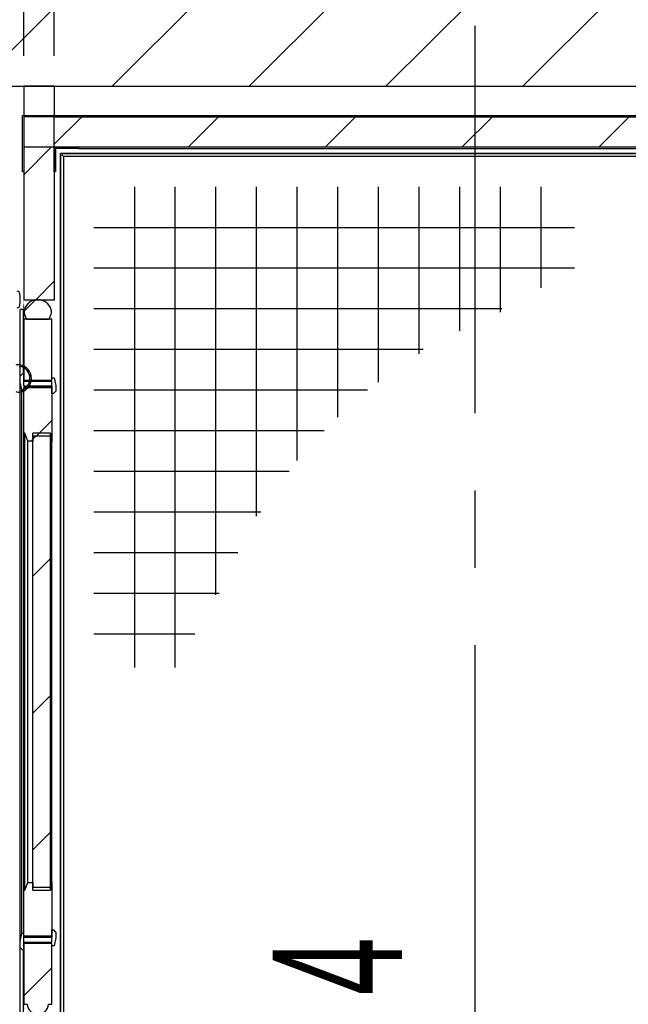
# Model space of a CAD drawing. Header units: millimetres. Extents: x 250 to 59450, y 0 to 41800.
# Tile 102 of 148: x 43526 to 44524, y 22190 to 23806. Entities that reach past the tile are written whole.
import ezdxf

# ---------------------------------------------------------------- set-up
doc = ezdxf.new("R2010")
doc.units = ezdxf.units.MM
doc.header["$LTSCALE"] = 50
doc.header["$PDSIZE"] = -1
for name, pattern in [('CENTER', [10.16, 6.35, -1.27, 1.27, -1.27]), ('CENTERX2', [20.32, 12.7, -2.54, 2.54, -2.54]), ('DOT2', [0.635, 0, -0.635])]:
    doc.linetypes.add(name, pattern=pattern)
for name, color, linetype in [('KONTUR', 7, 'Continuous'), ('MASS', 29, 'Continuous'), ('SCHNITT', 5, 'CENTER'), ('SLD-0', 7, 'Continuous')]:
    doc.layers.add(name, color=color, linetype=linetype)
doc.styles.add('SLDTEXTSTYLE0', font='TXT', dxfattribs={"width": 0.605})
doc.dimstyles.new('SLDDIMSTYLE2', dxfattribs={"dimtxt": 128.415934, "dimasz": 100, "dimexe": 0, "dimexo": 0.0625, "dimgap": 32.103984, "dimtad": 1, "dimdec": 1, "dimrnd": 1e-09, "dimzin": 12, "dimdsep": 46, "dimtxsty": 'SLDTEXTSTYLE0', "dimsah": 1, "dimcen": 0.09, "dimadec": 0, "dimazin": 3, "dimtfac": 1, "dimtdec": 1, "dimtofl": 0, "dimtmove": 0, "dimatfit": 3, "dimfxl": 1, "dimfrac": 2, "dimtolj": 1, "dimtzin": 12, "dimarcsym": 0})
doc.dimstyles.new('SLDDIMSTYLE3', dxfattribs={"dimtxt": 128.415934, "dimasz": 100, "dimexe": 0, "dimexo": 0.0625, "dimgap": 32.103984, "dimtad": 1, "dimdec": 1, "dimrnd": 1e-09, "dimzin": 12, "dimdsep": 46, "dimtxsty": 'SLDTEXTSTYLE0', "dimsah": 1, "dimcen": 0.09, "dimadec": 0, "dimazin": 3, "dimtfac": 1, "dimtdec": 1, "dimtmove": 0, "dimatfit": 0, "dimfxl": 1, "dimfrac": 2, "dimtolj": 1, "dimtzin": 12, "dimarcsym": 0})

# ---------------------------------------------------------------- blocks, each defined once
blk = doc.blocks.new('Gitterrost')
at = {"color": 7, "linetype": 'Continuous', "lineweight": 0}
blk.add_point((0, 0), dxfattribs=at)
at = {"layer": 'KONTUR', "color": 8, "true_color": 0x808080}
for p, q in [((5817, -2483), (5817, -41924)), ((9150, -2483), (9150, -41924)), ((12483, -2483), (12483, -35964)), ((15817, -2483), (15817, -29510)), ((19150, -2483), (19150, -24930)), ((22483, -2483), (22483, -21376)), ((25817, -2483), (25817, -18520)), ((29150, -2483), (29150, -16196)), ((32483, -2483), (32483, -14306)), ((35817, -2483), (35817, -12787)), ((39150, -2483), (39150, -10787)), ((2483, -5817), (41924, -5817)), ((2483, -9150), (41924, -9150)), ((2483, -12483), (35964, -12483)), ((2483, -15817), (29510, -15817)), ((2483, -19150), (24930, -19150)), ((2483, -22483), (21376, -22483)), ((2483, -25817), (18520, -25817)), ((2483, -29150), (16196, -29150)), ((2483, -32483), (14306, -32483)), ((2483, -35817), (12787, -35817)), ((2483, -39150), (10787, -39150))]:
    blk.add_line(p, q, dxfattribs=at)
blk = doc.blocks.new('Block1')
at = {"color": 7, "linetype": 'Continuous'}
blk.add_blockref('Gitterrost', (0, 198500), dxfattribs=at)
blk = doc.blocks.new('Tor 3500_ 2 zu 1 offen')
at = {"layer": 'KONTUR', "color": 8, "linetype": 'DOT2', "true_color": 0x808080}
blk.add_line((175000, 1000), (0, 1000), dxfattribs=at)
at = {"layer": 'SLD-0', "color": 8, "true_color": 0x808080}
for centre, radius, start, end in [((6459, 493), 1133, 9.28582, 170.71418), ((6459, 493), 1017, 9.28582, 170.71418), ((5891, 585), 557, 170.71418, 204.64166), ((7026, 585), 557, 335.35834, 9.28582)]:
    blk.add_arc(centre, radius, start, end, dxfattribs=at)
at = {"layer": 'SLD-0', "color": 8, "linetype": 'Continuous', "true_color": 0x808080}
for centre, radius, start, end in [((-442, 432), 250, 96.13226, 173.84236), ((-15, -3545), 4250, 83.86774, 96.13226), ((412, 432), 250, 6.15764, 83.86774)]:
    blk.add_arc(centre, radius, start, end, dxfattribs=at)
blk = doc.blocks.new('_D_12')
at = {"layer": 'MASS'}
for p, q in [((36022.4, 24861.4), (36022.4, 25731.4)), ((43532.4, 23746.4), (43532.4, 25731.4)), ((36022.4, 25706.4), (43532.4, 25706.4))]:
    blk.add_line(p, q, dxfattribs=at)
for points in [[(36022.4, 25706.4), (36122.4, 25681.4), (36122.4, 25731.4)], [(43532.4, 25706.4), (43432.4, 25731.4), (43432.4, 25681.4)]]:
    blk.add_solid(points, dxfattribs=at)
at = {"layer": 'MASS', "insert": (39581.4, 25876.9), "char_height": 132.29, "attachment_point": 1, "style": 'SLDTEXTSTYLE0'}
blk.add_mtext('7510', dxfattribs=at)
blk = doc.blocks.new('_D_13')
at = {"layer": 'MASS'}
for p, q in [((43532.4, 23746.4), (43532.4, 25731.4)), ((50632.4, 23696.4), (50632.4, 25731.4)), ((43532.4, 25706.4), (50632.4, 25706.4))]:
    blk.add_line(p, q, dxfattribs=at)
for points in [[(43532.4, 25706.4), (43632.4, 25681.4), (43632.4, 25731.4)], [(50632.4, 25706.4), (50532.4, 25731.4), (50532.4, 25681.4)]]:
    blk.add_solid(points, dxfattribs=at)
at = {"layer": 'MASS', "insert": (46886.4, 25876.9), "char_height": 132.29, "attachment_point": 1, "style": 'SLDTEXTSTYLE0'}
blk.add_mtext('7100', dxfattribs=at)
blk = doc.blocks.new('_D_16')
at = {"layer": 'MASS'}
for p, q in [((27887.4, 23746.4), (27887.4, 26081.4)), ((50732.4, 23746.4), (50732.4, 26081.4)), ((50732.4, 26056.4), (27887.4, 26056.4))]:
    blk.add_line(p, q, dxfattribs=at)
for points in [[(27887.4, 26056.4), (27987.4, 26031.4), (27987.4, 26081.4)], [(50732.4, 26056.4), (50632.4, 26081.4), (50632.4, 26031.4)]]:
    blk.add_solid(points, dxfattribs=at)
at = {"layer": 'MASS', "insert": (39064.9, 26226.9), "char_height": 132.29, "attachment_point": 1, "style": 'SLDTEXTSTYLE0'}
blk.add_mtext('22845', dxfattribs=at)
blk = doc.blocks.new('_D_17')
at = {"layer": 'MASS'}
for p, q in [((43582.4, 23746.4), (43582.4, 25381.4)), ((50582.4, 23696.4), (50582.4, 25381.4)), ((50582.4, 25356.4), (43582.4, 25356.4))]:
    blk.add_line(p, q, dxfattribs=at)
for points in [[(43582.4, 25356.4), (43682.4, 25331.4), (43682.4, 25381.4)], [(50582.4, 25356.4), (50482.4, 25381.4), (50482.4, 25331.4)]]:
    blk.add_solid(points, dxfattribs=at)
at = {"layer": 'MASS', "insert": (46886.4, 25526.9), "char_height": 132.29, "attachment_point": 1, "style": 'SLDTEXTSTYLE0'}
blk.add_mtext('7000', dxfattribs=at)
blk = doc.blocks.new('_D_42')
at = {"layer": 'MASS'}
for p, q in [((43482.4, 23646.4), (41238.6, 23646.4)), ((41263.6, 19546.4), (41263.6, 23646.4)), ((43482.4, 19546.4), (41238.6, 19546.4))]:
    blk.add_line(p, q, dxfattribs=at)
for points in [[(41263.6, 23646.4), (41238.6, 23546.4), (41288.6, 23546.4)], [(41263.6, 19546.4), (41288.6, 19646.4), (41238.6, 19646.4)]]:
    blk.add_solid(points, dxfattribs=at)
at = {"layer": 'MASS', "insert": (41093.1, 21400.4), "char_height": 132.29, "attachment_point": 1, "rotation": 90, "style": 'SLDTEXTSTYLE0'}
blk.add_mtext('4100', dxfattribs=at)
blk = doc.blocks.new('_D_43')
at = {"layer": 'MASS'}
for p, q in [((41263.6, 23696.4), (41263.6, 23922.4)), ((41263.6, 23646.4), (41263.6, 23696.4)), ((43482.4, 23646.4), (41238.6, 23646.4)), ((41263.6, 23646.4), (41263.6, 23521.4))]:
    blk.add_line(p, q, dxfattribs=at)
for points in [[(41263.6, 23696.4), (41288.6, 23796.4), (41238.6, 23796.4)], [(41263.6, 23646.4), (41238.6, 23546.4), (41288.6, 23546.4)]]:
    blk.add_solid(points, dxfattribs=at)
at = {"layer": 'MASS', "insert": (41093.1, 23726.4), "char_height": 132.29, "attachment_point": 1, "rotation": 90, "style": 'SLDTEXTSTYLE0'}
blk.add_mtext('50', dxfattribs=at)
blk = doc.blocks.new('_D_47')
at = {"layer": 'MASS'}
for p, q in [((43482.4, 23596.4), (41566.7, 23596.4)), ((41591.7, 19596.4), (41591.7, 23596.4)), ((43482.4, 19596.4), (41566.7, 19596.4))]:
    blk.add_line(p, q, dxfattribs=at)
for points in [[(41591.7, 23596.4), (41566.7, 23496.4), (41616.7, 23496.4)], [(41591.7, 19596.4), (41616.7, 19696.4), (41566.7, 19696.4)]]:
    blk.add_solid(points, dxfattribs=at)
at = {"layer": 'MASS', "insert": (41421.2, 21400.4), "char_height": 132.29, "attachment_point": 1, "rotation": 90, "style": 'SLDTEXTSTYLE0'}
blk.add_mtext('4000', dxfattribs=at)
blk = doc.blocks.new('_D_49')
at = {"layer": 'MASS'}
for p, q in [((41591.7, 23646.4), (41591.7, 23771.4)), ((43482.4, 23646.4), (41566.7, 23646.4)), ((41591.7, 23596.4), (41591.7, 23646.4)), ((43482.4, 23596.4), (41566.7, 23596.4)), ((41591.7, 23596.4), (41591.7, 23416.8))]:
    blk.add_line(p, q, dxfattribs=at)
for points in [[(41591.7, 23646.4), (41616.7, 23746.4), (41566.7, 23746.4)], [(41591.7, 23596.4), (41566.7, 23496.4), (41616.7, 23496.4)]]:
    blk.add_solid(points, dxfattribs=at)
at = {"layer": 'MASS', "insert": (41421.2, 23416.8), "char_height": 132.29, "attachment_point": 1, "rotation": 90, "style": 'SLDTEXTSTYLE0'}
blk.add_mtext('50', dxfattribs=at)
blk = doc.blocks.new('_D_51')
at = {"layer": 'MASS'}
for p, q in [((43482.4, 23346.4), (41918.3, 23346.4)), ((41943.3, 19846.4), (41943.3, 23346.4)), ((43482.4, 19846.4), (41918.3, 19846.4))]:
    blk.add_line(p, q, dxfattribs=at)
for points in [[(41943.3, 23346.4), (41918.3, 23246.4), (41968.3, 23246.4)], [(41943.3, 19846.4), (41968.3, 19946.4), (41918.3, 19946.4)]]:
    blk.add_solid(points, dxfattribs=at)
at = {"layer": 'MASS', "insert": (41772.8, 21400.4), "char_height": 132.29, "attachment_point": 1, "rotation": 90, "style": 'SLDTEXTSTYLE0'}
blk.add_mtext('3500', dxfattribs=at)

msp = doc.modelspace()

# ---------------------------------------------------------------- hatches: boundary and pattern name
at = {"linetype": 'Continuous', "lineweight": 18}
h = msp.add_hatch(dxfattribs=at)
h.set_pattern_fill('ANSI31', scale=50, style=0)
h.paths.add_polyline_path([(39592.36, 23936.38), (39592.36, 23696.38), (56532.36, 23696.38), (56532.36, 10806.38), (52552.36, 10806.38), (52552.36, 10566.38), (56532.36, 10566.38), (56532.36, 6286.38), (56772.36, 6286.38), (56772.36, 23936.38)], flags=0)
at = {"layer": 'SCHNITT', "linetype": 'Continuous', "lineweight": 18}
h = msp.add_hatch(dxfattribs=at)
h.set_pattern_fill('ANSI31', color=256, scale=50, style=0)
h.paths.add_polyline_path([(43582.36, 23648.38), (43582.36, 23696.38), (43532.36, 23696.38), (43532.36, 23648.38)], flags=0)
h = msp.add_hatch(dxfattribs=at)
h.set_pattern_fill('ANSI31', color=256, scale=50, angle=3e-322, style=0)
h.paths.add_polyline_path([(43622.36, 23648.38), (43530.36, 23648.38), (43530.36, 23556.38), (43532.36, 23556.38), (43532.36, 23646.38), (43622.36, 23646.38)], flags=0)
h = msp.add_hatch(dxfattribs=at)
h.set_pattern_fill('ANSI31', color=256, scale=50, angle=3e-322, style=0)
h.paths.add_polyline_path([(43582.36, 23596.38), (44582.36, 23596.38), (44582.36, 23646.38), (43582.36, 23646.38)], flags=0)
h = msp.add_hatch(dxfattribs=at)
h.set_pattern_fill('ANSI31', color=256, scale=50, angle=3e-322, style=0)
h.paths.add_polyline_path([(43532.36, 23596.38), (43532.36, 23346.38), (43582.36, 23346.38), (43582.36, 23596.38)], flags=0)
h = msp.add_hatch(dxfattribs=at)
h.set_pattern_fill('ANSI31', color=256, scale=50, angle=3e-322, style=0)
h.paths.add_polyline_path([(43582.36, 23596.38), (43582.36, 23556.38), (43584.36, 23556.38), (43584.36, 23594.38), (43622.36, 23594.38), (43622.36, 23596.38)], flags=0)
h = msp.add_hatch(dxfattribs=at)
h.set_pattern_fill('ANSI31', color=256, scale=50, angle=3e-322, style=0)
edge = h.paths.add_edge_path(flags=0)
edge.add_line((43533.59, 23322.85), (43536.86, 23314.38))
edge.add_line((43536.86, 23314.38), (43573.86, 23314.38))
edge.add_line((43573.86, 23314.38), (43577.12, 23322.85))
edge.add_arc((43566.86, 23326.81), 11, 338.92937, 376.59784)
edge.add_arc((43555.36, 23323.38), 23, 16.59784, 163.40216)
edge.add_arc((43543.86, 23326.81), 11, 163.40216, 201.07063)
h = msp.add_hatch(dxfattribs=at)
h.set_pattern_fill('ANSI31', color=256, scale=50, angle=3e-322, style=0)
h.paths.add_polyline_path([(43532.36, 23314.38), (43532.36, 23214.38), (43578.36, 23214.38), (43578.36, 23314.38)], flags=0)
h = msp.add_hatch(dxfattribs=at)
h.set_pattern_fill('ANSI31', color=256, scale=50, angle=3e-322, style=0)
h.paths.add_polyline_path([(43532.36, 23198.38), (43532.36, 23202.38), (43578.36, 23202.38), (43578.36, 23204.38), (43532.36, 23204.38), (43532.36, 23224.38), (43529.86, 23224.38), (43525.86, 23220.38), (43525.86, 23211.24), (43528.36, 23198.38)], flags=0)
h = msp.add_hatch(dxfattribs=at)
h.set_pattern_fill('ANSI31', color=256, scale=50, angle=3e-322, style=0)
h.paths.add_polyline_path([(43578.36, 23214.38), (43532.36, 23214.38), (43532.36, 23212.38), (43578.36, 23212.38), (43578.36, 23192.38), (43580.86, 23192.38), (43584.86, 23196.38), (43584.86, 23205.52), (43582.36, 23218.38), (43578.36, 23218.38)], flags=0)
h = msp.add_hatch(dxfattribs=at)
h.set_pattern_fill('ANSI31', color=256, scale=50, angle=3e-322, style=0)
h.paths.add_polyline_path([(43547.36, 23114.38), (43547.36, 23122.38), (43576.36, 23122.38), (43576.36, 23113.38), (43578.35, 23113.38), (43578.35, 23127.38), (43578.36, 23127.38), (43578.36, 23202.38), (43532.36, 23202.38), (43532.36, 23127.38), (43534.36, 23127.38), (43539.09, 23114.38)], flags=0)
h = msp.add_hatch(dxfattribs=at)
h.set_pattern_fill('ANSI31', color=256, scale=50, angle=3e-322, style=0)
h.paths.add_polyline_path([(43547.36, 23127.38), (43547.36, 22377.38), (43576.36, 22377.38), (43576.36, 23127.38)], flags=0)
h = msp.add_hatch(dxfattribs=at)
h.set_pattern_fill('ANSI31', color=256, scale=50, angle=3e-322, style=0)
h.paths.add_polyline_path([(43547.36, 22382.38), (43547.36, 22390.38), (43539.09, 22390.38), (43534.36, 22377.38), (43532.36, 22377.38), (43532.36, 22302.38), (43578.36, 22302.38), (43578.36, 22377.38), (43578.35, 22377.38), (43578.35, 22391.38), (43576.36, 22391.38), (43576.36, 22382.38)], flags=0)
h = msp.add_hatch(dxfattribs=at)
h.set_pattern_fill('ANSI31', color=256, scale=50, angle=3e-322, style=0)
h.paths.add_polyline_path([(43578.36, 22292.38), (43532.36, 22292.38), (43532.36, 22290.38), (43578.36, 22290.38), (43578.36, 22286.38), (43582.36, 22286.38), (43584.86, 22299.24), (43584.86, 22308.38), (43580.86, 22312.38), (43578.36, 22312.38)], flags=0)
h = msp.add_hatch(dxfattribs=at)
h.set_pattern_fill('ANSI31', color=256, scale=50, angle=3e-322, style=0)
h.paths.add_polyline_path([(43578.36, 22300.38), (43578.36, 22302.38), (43532.36, 22302.38), (43532.36, 22306.38), (43528.36, 22306.38), (43525.86, 22293.52), (43525.86, 22284.38), (43529.86, 22280.38), (43532.36, 22280.38), (43532.36, 22300.38)], flags=0)
h = msp.add_hatch(dxfattribs=at)
h.set_pattern_fill('ANSI31', color=256, scale=50, angle=3e-322, style=0)
edge = h.paths.add_edge_path(flags=0)
edge.add_line((43572.86, 22190.38), (43578.36, 22190.38))
edge.add_line((43578.36, 22190.38), (43578.36, 22290.38))
edge.add_line((43578.36, 22290.38), (43532.36, 22290.38))
edge.add_line((43532.36, 22290.38), (43532.36, 22190.38))
edge.add_line((43532.36, 22190.38), (43537.86, 22190.38))
edge.add_arc((43555.36, 22191.95), 17.57, 185.12754, 354.87246)

# ---------------------------------------------------------------- linework, layer by layer
at = {"color": 7, "linetype": 'CENTERX2'}
msp.add_line((44272.36, 24811.38), (44272.36, 6286.38), dxfattribs=at)
at = {"color": 250, "linetype": 'Continuous', "lineweight": 25, "true_color": 0x404040}
for p, q in [((39592.36, 23696.38), (56532.36, 23696.38)), ((50572.36, 23586.38), (43592.36, 23586.38)), ((43592.36, 23586.38), (43592.36, 19606.38)), ((43592.36, 23586.38), (50572.36, 23586.38)), ((43592.36, 19606.38), (43592.36, 23586.38)), ((43594.86, 23583.88), (43597.36, 23581.38))]:
    msp.add_line(p, q, dxfattribs=at)
at = {"color": 7, "linetype": 'Continuous', "lineweight": 25}
for p, q in [((43532.36, 23696.38), (43532.36, 23648.38)), ((43582.36, 23696.38), (43532.36, 23696.38)), ((43582.36, 23696.38), (43582.36, 23648.38)), ((43530.36, 23648.38), (43622.36, 23648.38)), ((43530.36, 23556.38), (43530.36, 23648.38)), ((43532.36, 23648.38), (43582.36, 23648.38)), ((43532.36, 23646.38), (43532.36, 23556.38)), ((43622.36, 23646.38), (43532.36, 23646.38)), ((43582.36, 23596.38), (43582.36, 23646.38)), ((43582.36, 23646.38), (44582.36, 23646.38)), ((43622.36, 23648.38), (43622.36, 23646.38)), ((43622.36, 23648.38), (50542.36, 23648.38)), ((43582.36, 23596.38), (43532.36, 23596.38)), ((43532.36, 23596.38), (43532.36, 23346.38)), ((43582.36, 23596.38), (43582.36, 23346.38)), ((44582.36, 23596.38), (43582.36, 23596.38)), ((43582.36, 23596.38), (43622.36, 23596.38)), ((43582.36, 23556.38), (43582.36, 23596.38)), ((43584.36, 23594.38), (43584.36, 23556.38)), ((43622.36, 23594.38), (43584.36, 23594.38)), ((43622.36, 23596.38), (43622.36, 23594.38)), ((43622.36, 23594.38), (50542.36, 23594.38)), ((43532.36, 23556.38), (43530.36, 23556.38)), ((43584.36, 23556.38), (43582.36, 23556.38)), ((43532.36, 23346.38), (43582.36, 23346.38)), ((43526.36, 23220.88), (43526.36, 23330.38)), ((43531.66, 23330.38), (43526.36, 23330.38)), ((43531.66, 23224.38), (43531.66, 23330.38)), ((43532.36, 23330.38), (43531.66, 23330.38)), ((43532.36, 23314.38), (43532.36, 23330.38)), ((43578.36, 23314.38), (43532.36, 23314.38)), ((43532.36, 23314.38), (43532.36, 23214.38)), ((43533.59, 23322.85), (43536.86, 23314.38)), ((43536.86, 23314.38), (43573.86, 23314.38)), ((43573.86, 23314.38), (43577.12, 23322.85)), ((43578.36, 23214.38), (43578.36, 23314.38)), ((43529.86, 23224.38), (43525.86, 23220.38)), ((43525.86, 23220.38), (43525.86, 23211.24)), ((43532.36, 23224.38), (43529.86, 23224.38)), ((43532.36, 23204.38), (43532.36, 23224.38)), ((43532.36, 23214.38), (43532.36, 23212.38)), ((43532.36, 23214.38), (43578.36, 23214.38)), ((43532.36, 23214.38), (43578.36, 23214.38)), ((43578.36, 23212.38), (43532.36, 23212.38)), ((43578.36, 23218.38), (43582.36, 23218.38)), ((43578.36, 23214.38), (43578.36, 23218.38)), ((43578.36, 23192.38), (43578.36, 23212.38)), ((43582.36, 23218.38), (43584.86, 23205.52)), ((43525.86, 23211.24), (43528.36, 23198.38)), ((43525.86, 23211.24), (43525.86, 22293.52)), ((43528.36, 23198.38), (43532.36, 23198.38)), ((43528.36, 23198.38), (43528.36, 22306.38)), ((43578.36, 23204.38), (43532.36, 23204.38)), ((43532.36, 23202.38), (43578.36, 23202.38)), ((43532.36, 23198.38), (43532.36, 23202.38)), ((43578.36, 23202.38), (43532.36, 23202.38)), ((43532.36, 23127.38), (43532.36, 23202.38)), ((43578.36, 23204.38), (43578.36, 23202.38)), ((43578.36, 23202.38), (43578.36, 23127.38)), ((43584.86, 23196.38), (43580.86, 23192.38)), ((43584.86, 23205.52), (43584.86, 23196.38)), ((43580.86, 23192.38), (43578.36, 23192.38)), ((43534.36, 23127.38), (43532.36, 23127.38)), ((43532.36, 22377.38), (43532.36, 23127.38)), ((43539.09, 23114.38), (43534.36, 23127.38)), ((43534.36, 22377.38), (43534.36, 23127.38)), ((43547.36, 22377.38), (43547.36, 23127.38)), ((43576.36, 23127.38), (43547.36, 23127.38)), ((43576.36, 23122.38), (43547.36, 23122.38)), ((43547.36, 23122.38), (43547.36, 23114.38)), ((43576.36, 22377.38), (43576.36, 23127.38)), ((43576.36, 23122.38), (43576.36, 23113.38)), ((43578.36, 23127.38), (43578.35, 23127.38)), ((43578.35, 23127.38), (43578.35, 23113.38)), ((43578.36, 22377.38), (43578.36, 23127.38)), ((43547.36, 23114.38), (43539.09, 23114.38)), ((43539.09, 22390.38), (43539.09, 23114.38)), ((43547.36, 22390.38), (43547.36, 23114.38)), ((43578.35, 23113.38), (43576.36, 23113.38)), ((43576.36, 22391.38), (43576.36, 23113.38)), ((43578.35, 22391.38), (43578.35, 23113.38)), ((43534.36, 22377.38), (43539.09, 22390.38)), ((43539.09, 22390.38), (43547.36, 22390.38)), ((43547.36, 22390.38), (43547.36, 22382.38)), ((43576.36, 22391.38), (43578.35, 22391.38)), ((43576.36, 22391.38), (43576.36, 22382.38)), ((43578.35, 22391.38), (43578.35, 22377.38)), ((43532.36, 22377.38), (43534.36, 22377.38)), ((43532.36, 22302.38), (43532.36, 22377.38)), ((43547.36, 22382.38), (43576.36, 22382.38)), ((43547.36, 22377.38), (43576.36, 22377.38)), ((43578.35, 22377.38), (43578.36, 22377.38)), ((43578.36, 22377.38), (43578.36, 22302.38)), ((43578.36, 22292.38), (43578.36, 22312.38)), ((43578.36, 22312.38), (43580.86, 22312.38)), ((43580.86, 22312.38), (43584.86, 22308.38)), ((43584.86, 22308.38), (43584.86, 22299.24)), ((43528.36, 22306.38), (43525.86, 22293.52)), ((43525.86, 22293.52), (43525.86, 22284.38)), ((43532.36, 22306.38), (43528.36, 22306.38)), ((43532.36, 22302.38), (43532.36, 22306.38)), ((43578.36, 22302.38), (43532.36, 22302.38)), ((43578.36, 22302.38), (43532.36, 22302.38)), ((43532.36, 22300.38), (43578.36, 22300.38)), ((43532.36, 22280.38), (43532.36, 22300.38)), ((43532.36, 22292.38), (43532.36, 22290.38)), ((43532.36, 22292.38), (43578.36, 22292.38)), ((43578.36, 22302.38), (43578.36, 22300.38)), ((43584.86, 22299.24), (43582.36, 22286.38)), ((43525.86, 22284.38), (43529.86, 22280.38)), ((43526.36, 22174.38), (43526.36, 22283.88)), ((43529.86, 22280.38), (43532.36, 22280.38)), ((43531.66, 22174.38), (43531.66, 22280.38)), ((43578.36, 22290.38), (43532.36, 22290.38)), ((43578.36, 22290.38), (43532.36, 22290.38)), ((43532.36, 22290.38), (43532.36, 22190.38)), ((43578.36, 22286.38), (43578.36, 22290.38)), ((43578.36, 22190.38), (43578.36, 22290.38)), ((43582.36, 22286.38), (43578.36, 22286.38)), ((43532.36, 22190.38), (43537.86, 22190.38)), ((43572.86, 22190.38), (43578.36, 22190.38))]:
    msp.add_line(p, q, dxfattribs=at)
at = {"color": 136, "linetype": 'Continuous', "lineweight": 25, "true_color": 0x008080}
for p, q in [((50567.36, 23581.38), (43597.36, 23581.38)), ((43597.36, 23581.38), (43597.36, 19611.38))]:
    msp.add_line(p, q, dxfattribs=at)
at = {"color": 7, "linetype": 'Continuous', "lineweight": 25}
for centre, radius, start, end in [((43555.36, 23323.38), 23, 16.59784, 163.40216), ((43543.86, 23326.81), 11, 163.40216, 201.07063), ((43566.86, 23326.81), 11, 338.92937, 16.59784), ((43555.36, 22191.95), 17.57, 185.12754, 354.87246)]:
    msp.add_arc(centre, radius, start, end, dxfattribs=at)

# ---------------------------------------------------------------- block references
at = {"color": 7, "linetype": 'Continuous', "xscale": 0.02, "yscale": 0.02, "zscale": 0.02}
msp.add_blockref('Block1', (43597.36, 19611.38), dxfattribs=at)
at = {"color": 7, "linetype": 'Continuous', "xscale": 0.02, "yscale": 0.02, "zscale": 0.02, "rotation": 270.0000000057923}
msp.add_blockref('Tor 3500_ 2 zu 1 offen', (43512.36, 23346.38), dxfattribs=at)

# ---------------------------------------------------------------- texts
at = {"layer": 'SCHNITT', "color": 96, "true_color": 0x008000, "insert": (43940.81, 21643.52), "char_height": 211.6667, "attachment_point": 2, "rotation": 90, "style": 'SLDTEXTSTYLE0'}
msp.add_mtext('Lackieren Platz 4', dxfattribs=at)

# ---------------------------------------------------------------- dimensions: what is measured, and where the dimension line sits
at = {"layer": 'MASS'}
for base, p1, p2, picture, middle in [((27887.36, 26056.38), (50732.36, 23696.38), (27887.36, 23696.38), '_D_16', (39309.86, 26056.38)), ((43582.36, 25356.38), (50582.36, 23646.38), (43582.36, 23696.38), '_D_17', (47082.36, 25356.38))]:
    dim = msp.add_linear_dim(base=base, p1=p1, p2=p2, dimstyle='SLDDIMSTYLE2', dxfattribs=at)
    dim.commit()
    dim.dimension.update_dxf_attribs({"geometry": picture, "text_midpoint": middle, "dimtype": 160})
for base, p1, p2, angle, dimstyle, picture, middle in [((43532.36, 25706.38), (36022.36, 24811.38), (43532.36, 23696.38), 0, 'SLDDIMSTYLE2', '_D_12', (39777.36, 25706.38)), ((50632.36, 25706.38), (43532.36, 23696.38), (50632.36, 23646.38), 0, 'SLDDIMSTYLE2', '_D_13', (47082.36, 25706.38)), ((41263.62, 23696.38), (43532.36, 23646.38), (27887.36, 23696.38), 90, 'SLDDIMSTYLE3', '_D_43', (41263.62, 23824.37)), ((41591.69, 23646.38), (43532.36, 23596.38), (43532.36, 23646.38), 90, 'SLDDIMSTYLE3', '_D_49', (41591.69, 23514.81)), ((41263.62, 23646.38), (43532.36, 19546.38), (43532.36, 23646.38), 90, 'SLDDIMSTYLE2', '_D_42', (41263.62, 21596.38)), ((41591.69, 23596.38), (43532.36, 19596.38), (43532.36, 23596.38), 90, 'SLDDIMSTYLE2', '_D_47', (41591.69, 21596.38)), ((41943.32, 23346.38), (43532.36, 19846.38), (43532.36, 23346.38), 90, 'SLDDIMSTYLE2', '_D_51', (41943.32, 21596.38))]:
    dim = msp.add_linear_dim(base=base, p1=p1, p2=p2, angle=angle, dimstyle=dimstyle, dxfattribs=at)
    dim.commit()
    dim.dimension.update_dxf_attribs({"geometry": picture, "text_midpoint": middle, "dimtype": 160})

doc.saveas('drawing.dxf')
